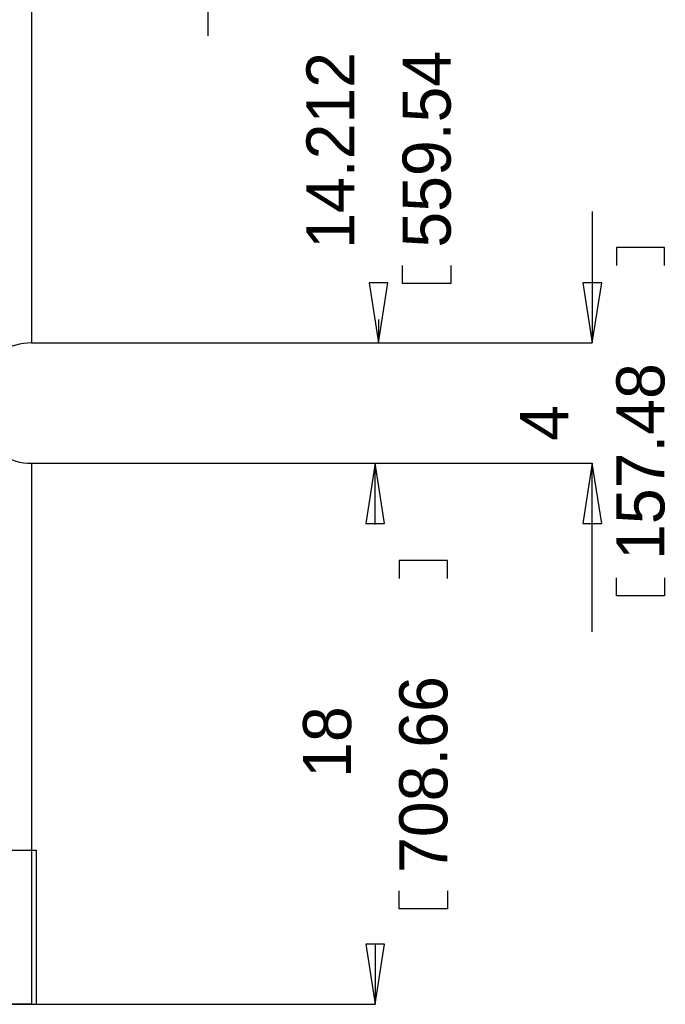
# Model space of a CAD drawing. Extents: x -8.5 to 88.7, y 0 to 55.1.
# Tile 8 of 9: x 67.2 to 88.7, y 0 to 32.8. Entities that reach past the tile are written whole.
import ezdxf

# ---------------------------------------------------------------- set-up
doc = ezdxf.new("R2010")
doc.units = 0
for name, color, linetype in [('BG_DIMENSION', 2, 'CONTINUOUS'), ('BG_OUTLINE', 80, 'CONTINUOUS'), ('PG_ASSEMBLY_TOP', 43, 'CONTINUOUS')]:
    doc.layers.add(name, color=color, linetype=linetype)

msp = doc.modelspace()

# ---------------------------------------------------------------- linework, layer by layer
at = {"layer": 'BG_DIMENSION'}
for points in [[(73.4822, 32.21228), (73.4822, 36.212272)], [(86.2584, 26.37155), (86.2584, 21.999956)], [(88.6587, 24.5745), (88.6587, 25.1714), (87.0585, 25.1714), (87.0585, 24.5745)], [(81.5467, 24.5745), (81.5467, 23.9776), (79.9465, 23.9776), (79.9465, 24.5745)], [(78.83398, 23.999952), (79.1464, 21.999956), (79.45882, 23.999952), (78.83398, 23.999952)], [(85.94598, 23.999952), (86.2584, 21.999956), (86.57082, 23.999952), (85.94598, 23.999952)], [(79.1464, 22.77745), (79.1464, 21.999956)], [(67.600068, 21.999956), (86.2584, 21.999956)], [(67.600068, 21.999956), (79.1464, 21.999956)], [(67.600068, 17.999964), (79.035402, 17.999964)], [(67.600068, 17.999964), (86.2584, 17.999964)], [(79.347822, 15.999968), (79.035402, 17.999964), (78.722982, 15.999968), (79.347822, 15.999968)], [(79.035402, 15.96009), (79.035402, 17.999964)], [(86.57082, 15.999968), (86.2584, 17.999964), (85.94598, 15.999968), (86.57082, 15.999968)], [(86.2584, 12.38885), (86.2584, 17.999964)], [(81.435702, 14.16304), (81.435702, 14.75994), (79.835502, 14.75994), (79.835502, 14.16304)], [(88.6587, 14.1859), (88.6587, 13.589), (87.0585, 13.589), (87.0585, 14.1859)], [(81.435702, 3.77444), (81.435702, 3.17754), (79.835502, 3.17754), (79.835502, 3.77444)], [(78.722982, 1.999996), (79.035402, 0), (79.347822, 1.999996), (78.722982, 1.999996)], [(79.035402, 1.97739), (79.035402, 0)], [(67.600068, 0), (79.035402, 0)]]:
    msp.add_lwpolyline(points, dxfattribs=at)
at = {"layer": 'BG_OUTLINE'}
msp.add_lwpolyline([(67.600068, 0), (25.299924, 0), (25.299924, 3.75412, 0.414116), (24.800052, 4.253992, 0.414221), (24.299926, 3.75412), (24.299926, 0), (0, 0), (0, 17.999964, 0.41415), (1.999996, 19.99996, 0.414214), (0, 21.999956), (0, 38.599872), (67.600068, 38.599872), (67.600068, 21.999956, 1.000034), (67.600068, 17.999964)], format="xyb", close=True, dxfattribs=at)
at = {"layer": 'PG_ASSEMBLY_TOP'}
for points in [[(0.001016, 0), (0.001016, 5.129022), (67.750944, 5.129022), (67.750944, 0)], [(25.30094, 0), (67.750944, 0)]]:
    msp.add_lwpolyline(points, dxfattribs=at)

# ---------------------------------------------------------------- texts
at = {"layer": 'BG_DIMENSION'}
for s, p in [('14.212', (78.3463, 25.1333)), ('559.54', (81.5467, 25.1714)), ('157.48', (88.6587, 14.7828)), ('4', (85.4583, 18.7452)), ('708.66', (81.435702, 4.37134)), ('18', (78.235302, 7.53364))]:
    msp.add_text(s, height=1.6002, rotation=90, dxfattribs=at).set_placement(p)

doc.saveas('drawing.dxf')
